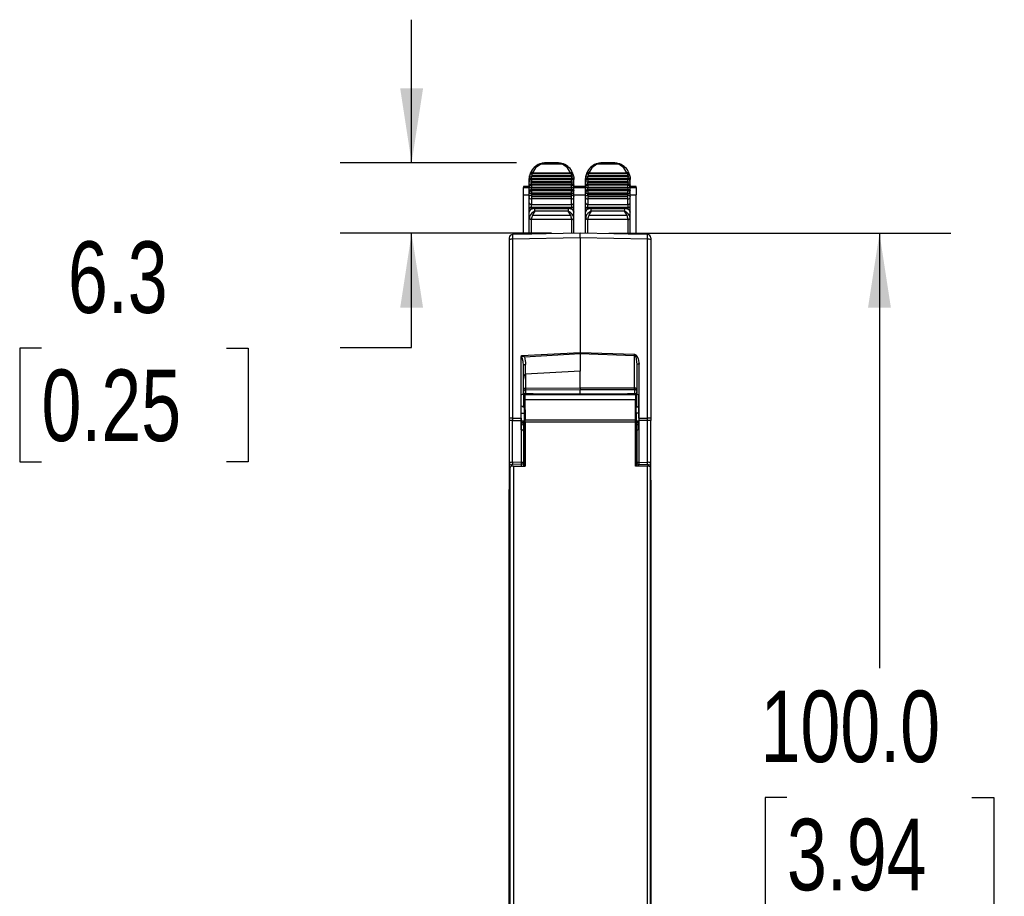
# Model space of a CAD drawing. Header units: millimetres. Extents: x 0 to 559, y 0 to 432.
# Tile 4 of 15: x 100 to 188, y 159 to 236. Entities that reach past the tile are written whole.
import ezdxf

# ---------------------------------------------------------------- set-up
doc = ezdxf.new("R2010")
doc.units = ezdxf.units.MM
doc.header["$LTSCALE"] = 2
doc.layers.add('DIMENSIONS', color=140, linetype='Continuous', lineweight=25)
doc.styles.add('SLDTEXTSTYLE2', font='TXT', dxfattribs={"width": 0.75})
doc.dimstyles.new('SLDDIMSTYLE0', dxfattribs={"dimtxt": 6.35, "dimasz": 6.604, "dimexe": 0, "dimexo": 0.0625, "dimgap": 1.5875, "dimtad": 0, "dimtih": 1, "dimtoh": 1, "dimdec": 1, "dimrnd": 1e-09, "dimzin": 12, "dimdsep": 46, "dimtxsty": 'SLDTEXTSTYLE2', "dimsah": 1, "dimcen": 0.09, "dimadec": 0, "dimazin": 3, "dimtfac": 1, "dimtdec": 1, "dimtmove": 0, "dimatfit": 0, "dimfxl": 0, "dimfrac": 2, "dimtolj": 1, "dimtzin": 12, "dimarcsym": 0})
doc.dimstyles.new('SLDDIMSTYLE1', dxfattribs={"dimtxt": 6.35, "dimasz": 6.604, "dimexe": 0, "dimexo": 0.0625, "dimgap": 1.5875, "dimtad": 0, "dimtih": 1, "dimtoh": 1, "dimdec": 1, "dimrnd": 1e-09, "dimzin": 4, "dimdsep": 46, "dimtxsty": 'SLDTEXTSTYLE2', "dimsah": 1, "dimcen": 0.09, "dimadec": 0, "dimazin": 1, "dimtfac": 1, "dimtdec": 1, "dimtofl": 0, "dimtmove": 0, "dimatfit": 3, "dimfxl": 0, "dimfrac": 2, "dimtolj": 1, "dimtzin": 12, "dimarcsym": 0})

# ---------------------------------------------------------------- blocks, each defined once
blk = doc.blocks.new('_D')
at = {"layer": 'DIMENSIONS'}
for p, q in [((134.907, 223.626), (134.907, 236.326)), ((144.213, 223.626), (128.557, 223.626)), ((147.32, 217.37), (128.557, 217.37)), ((134.907, 207.231), (134.907, 217.37)), ((102.048, 207.182), (100.113, 207.182)), ((100.113, 207.182), (100.113, 197.101)), ((118.47, 207.182), (120.405, 207.182)), ((120.405, 207.182), (120.405, 197.101)), ((128.552, 207.231), (134.907, 207.231)), ((100.113, 197.101), (102.048, 197.101)), ((120.405, 197.101), (118.47, 197.101))]:
    blk.add_line(p, q, dxfattribs=at)
for points in [[(134.907, 223.626), (135.923, 230.23), (133.891, 230.23)], [(134.907, 217.37), (133.891, 210.766), (135.923, 210.766)]]:
    blk.add_solid(points, dxfattribs=at)
at = {"layer": 'DIMENSIONS', "char_height": 6.35, "attachment_point": 1, "style": 'SLDTEXTSTYLE2'}
for s, insert in [('6.3', (104.394, 216.657)), ('0.25', (102.048, 205.287))]:
    blk.add_mtext(s, dxfattribs=dict(at, insert=insert))
blk = doc.blocks.new('_D_1')
at = {"layer": 'DIMENSIONS'}
for p, q in [((152.4, 217.37), (182.789, 217.37)), ((176.439, 217.37), (176.439, 178.79)), ((168.228, 167.322), (166.293, 167.322)), ((166.293, 167.322), (166.293, 157.242)), ((184.65, 167.322), (186.584, 167.322)), ((186.584, 167.322), (186.584, 157.242)), ((166.293, 157.242), (168.228, 157.242)), ((186.584, 157.242), (184.65, 157.242)), ((176.439, 117.371), (176.439, 155.952)), ((152.4, 117.371), (182.789, 117.371))]:
    blk.add_line(p, q, dxfattribs=at)
for points in [[(176.439, 217.37), (175.423, 210.766), (177.455, 210.766)], [(176.439, 117.371), (177.455, 123.975), (175.423, 123.975)]]:
    blk.add_solid(points, dxfattribs=at)
at = {"layer": 'DIMENSIONS', "char_height": 6.35, "attachment_point": 1, "style": 'SLDTEXTSTYLE2'}
for s, insert in [('100.0', (165.882, 176.798)), ('3.94', (168.228, 165.427))]:
    blk.add_mtext(s, dxfattribs=dict(at, insert=insert))

msp = doc.modelspace()

# ---------------------------------------------------------------- linework, layer by layer
for p, q in [((148.298, 223.501), (146.363, 223.501)), ((147.907, 223.626), (146.754, 223.626)), ((153.298, 223.501), (151.363, 223.501)), ((152.907, 223.626), (151.754, 223.626)), ((145.355, 222.166), (145.355, 222.18)), ((145.355, 222.146), (145.355, 222.166)), ((145.355, 221.955), (145.355, 222.146)), ((145.572, 222.649), (145.543, 222.648)), ((145.555, 222.275), (145.555, 222.283)), ((145.555, 222.254), (145.555, 222.275)), ((145.555, 222.275), (149.105, 222.275)), ((145.555, 222.144), (145.555, 222.254)), ((145.555, 222.254), (149.105, 222.254)), ((145.555, 222.144), (145.555, 221.955)), ((149.105, 222.144), (145.555, 222.144)), ((149.088, 222.649), (145.572, 222.649)), ((145.572, 222.458), (145.572, 222.437)), ((149.088, 222.458), (145.572, 222.458)), ((145.572, 222.437), (149.088, 222.437)), ((145.637, 222.746), (149.023, 222.746)), ((149.088, 222.567), (149.088, 222.649)), ((149.088, 222.458), (149.088, 222.567)), ((149.088, 222.437), (149.088, 222.458)), ((149.105, 222.283), (149.105, 222.275)), ((149.105, 222.275), (149.105, 222.254)), ((149.105, 222.254), (149.105, 222.144)), ((149.105, 221.955), (149.105, 222.144)), ((149.286, 222.478), (149.286, 222.474)), ((149.305, 222.166), (149.305, 222.18)), ((149.305, 222.146), (149.305, 222.166)), ((150.355, 222.166), (150.355, 222.18)), ((150.355, 222.146), (150.355, 222.166)), ((150.355, 221.955), (150.355, 222.146)), ((150.572, 222.649), (150.543, 222.648)), ((150.555, 222.275), (150.555, 222.283)), ((150.555, 222.254), (150.555, 222.275)), ((150.555, 222.275), (154.105, 222.275)), ((150.555, 222.144), (150.555, 222.254)), ((150.555, 222.254), (154.105, 222.254)), ((150.555, 222.144), (150.555, 221.955)), ((154.105, 222.144), (150.555, 222.144)), ((154.088, 222.649), (150.572, 222.649)), ((150.572, 222.458), (150.572, 222.437)), ((154.088, 222.458), (150.572, 222.458)), ((150.572, 222.437), (154.088, 222.437)), ((150.637, 222.746), (154.023, 222.746)), ((154.088, 222.567), (154.088, 222.649)), ((154.088, 222.458), (154.088, 222.567)), ((154.088, 222.437), (154.088, 222.458)), ((154.105, 222.283), (154.105, 222.275)), ((154.105, 222.275), (154.105, 222.254)), ((154.105, 222.254), (154.105, 222.144)), ((154.105, 221.955), (154.105, 222.144)), ((154.286, 222.478), (154.286, 222.474)), ((154.305, 222.166), (154.305, 222.18)), ((154.305, 222.146), (154.305, 222.166)), ((145.355, 221.537), (144.83, 221.537)), ((144.83, 221.537), (144.83, 221.446)), ((144.83, 220.775), (144.83, 221.446)), ((144.83, 221.446), (145.355, 221.446)), ((145.355, 221.655), (145.355, 221.955)), ((145.355, 221.642), (145.355, 221.655)), ((145.355, 221.451), (145.355, 221.642)), ((145.355, 221.151), (145.355, 221.451)), ((145.355, 221.138), (145.355, 221.151)), ((149.105, 221.955), (145.555, 221.955)), ((145.555, 221.955), (145.555, 221.938)), ((145.555, 221.914), (145.555, 221.938)), ((145.555, 221.938), (149.105, 221.938)), ((145.555, 221.764), (145.555, 221.914)), ((145.555, 221.914), (149.105, 221.914)), ((145.555, 221.75), (145.555, 221.764)), ((145.555, 221.764), (149.105, 221.764)), ((145.555, 221.64), (145.555, 221.75)), ((145.555, 221.75), (149.105, 221.75)), ((145.555, 221.64), (145.555, 221.451)), ((149.105, 221.64), (145.555, 221.64)), ((149.105, 221.451), (145.555, 221.451)), ((145.555, 221.451), (145.555, 221.434)), ((145.555, 221.41), (145.555, 221.434)), ((145.555, 221.434), (149.105, 221.434)), ((145.555, 221.26), (145.555, 221.41)), ((145.555, 221.41), (149.105, 221.41)), ((145.555, 221.247), (145.555, 221.26)), ((145.555, 221.26), (149.105, 221.26)), ((145.555, 221.137), (145.555, 221.247)), ((145.555, 221.247), (149.105, 221.247)), ((149.105, 221.938), (149.105, 221.955)), ((149.105, 221.938), (149.105, 221.914)), ((149.105, 221.914), (149.105, 221.764)), ((149.105, 221.764), (149.105, 221.75)), ((149.105, 221.75), (149.105, 221.64)), ((149.105, 221.451), (149.105, 221.64)), ((149.105, 221.434), (149.105, 221.451)), ((149.105, 221.434), (149.105, 221.41)), ((149.105, 221.41), (149.105, 221.26)), ((149.105, 221.26), (149.105, 221.247)), ((149.105, 221.247), (149.105, 221.137)), ((149.305, 221.642), (149.305, 221.655)), ((150.355, 221.537), (149.305, 221.537)), ((149.305, 221.446), (150.355, 221.446)), ((149.305, 221.138), (149.305, 221.151)), ((150.355, 221.655), (150.355, 221.955)), ((150.355, 221.642), (150.355, 221.655)), ((150.355, 221.451), (150.355, 221.642)), ((150.355, 221.151), (150.355, 221.451)), ((150.355, 221.138), (150.355, 221.151)), ((154.105, 221.955), (150.555, 221.955)), ((150.555, 221.955), (150.555, 221.938)), ((150.555, 221.914), (150.555, 221.938)), ((150.555, 221.938), (154.105, 221.938)), ((150.555, 221.764), (150.555, 221.914)), ((150.555, 221.914), (154.105, 221.914)), ((150.555, 221.75), (150.555, 221.764)), ((150.555, 221.764), (154.105, 221.764)), ((150.555, 221.64), (150.555, 221.75)), ((150.555, 221.75), (154.105, 221.75)), ((150.555, 221.64), (150.555, 221.451)), ((154.105, 221.64), (150.555, 221.64)), ((154.105, 221.451), (150.555, 221.451)), ((150.555, 221.451), (150.555, 221.434)), ((150.555, 221.41), (150.555, 221.434)), ((150.555, 221.434), (154.105, 221.434)), ((150.555, 221.26), (150.555, 221.41)), ((150.555, 221.41), (154.105, 221.41)), ((150.555, 221.247), (150.555, 221.26)), ((150.555, 221.26), (154.105, 221.26)), ((150.555, 221.137), (150.555, 221.247)), ((150.555, 221.247), (154.105, 221.247)), ((154.105, 221.938), (154.105, 221.955)), ((154.105, 221.938), (154.105, 221.914)), ((154.105, 221.914), (154.105, 221.764)), ((154.105, 221.764), (154.105, 221.75)), ((154.105, 221.75), (154.105, 221.64)), ((154.105, 221.451), (154.105, 221.64)), ((154.105, 221.434), (154.105, 221.451)), ((154.105, 221.434), (154.105, 221.41)), ((154.105, 221.41), (154.105, 221.26)), ((154.105, 221.26), (154.105, 221.247)), ((154.105, 221.247), (154.105, 221.137)), ((154.305, 221.642), (154.305, 221.655)), ((154.83, 221.537), (154.305, 221.537)), ((154.305, 221.446), (154.83, 221.446)), ((154.305, 221.138), (154.305, 221.151)), ((154.83, 221.446), (154.83, 221.537)), ((154.83, 221.446), (154.83, 220.775)), ((144.83, 220.775), (145.355, 220.775)), ((144.83, 217.296), (144.83, 220.775)), ((145.355, 220.948), (145.355, 221.138)), ((145.355, 220.648), (145.355, 220.948)), ((145.355, 220.542), (145.355, 220.648)), ((145.355, 220.062), (145.355, 220.542)), ((145.555, 221.137), (145.555, 220.948)), ((149.105, 221.137), (145.555, 221.137)), ((149.105, 220.948), (145.555, 220.948)), ((145.555, 220.948), (145.555, 220.934)), ((145.555, 220.913), (145.555, 220.934)), ((145.555, 220.934), (149.105, 220.934)), ((145.555, 220.754), (145.555, 220.913)), ((145.555, 220.913), (149.105, 220.913)), ((145.555, 220.754), (145.555, 220.595)), ((149.105, 220.754), (145.555, 220.754)), ((145.555, 220.595), (145.555, 220.426)), ((149.105, 220.595), (145.555, 220.595)), ((149.105, 220.426), (145.555, 220.426)), ((145.555, 220.426), (145.555, 219.942)), ((149.105, 220.948), (149.105, 221.137)), ((149.105, 220.934), (149.105, 220.948)), ((149.105, 220.934), (149.105, 220.913)), ((149.105, 220.913), (149.105, 220.754)), ((149.105, 220.595), (149.105, 220.754)), ((149.105, 220.426), (149.105, 220.595)), ((149.105, 219.942), (149.105, 220.426)), ((149.305, 220.775), (150.355, 220.775)), ((149.305, 220.542), (149.305, 220.648)), ((149.305, 220.062), (149.305, 220.542)), ((150.355, 220.948), (150.355, 221.138)), ((150.355, 220.648), (150.355, 220.948)), ((150.355, 220.542), (150.355, 220.648)), ((150.355, 220.062), (150.355, 220.542)), ((150.555, 221.137), (150.555, 220.948)), ((154.105, 221.137), (150.555, 221.137)), ((154.105, 220.948), (150.555, 220.948)), ((150.555, 220.948), (150.555, 220.934)), ((150.555, 220.913), (150.555, 220.934)), ((150.555, 220.934), (154.105, 220.934)), ((150.555, 220.754), (150.555, 220.913)), ((150.555, 220.913), (154.105, 220.913)), ((150.555, 220.754), (150.555, 220.595)), ((154.105, 220.754), (150.555, 220.754)), ((150.555, 220.595), (150.555, 220.426)), ((154.105, 220.595), (150.555, 220.595)), ((154.105, 220.426), (150.555, 220.426)), ((150.555, 220.426), (150.555, 219.942)), ((154.105, 220.948), (154.105, 221.137)), ((154.105, 220.934), (154.105, 220.948)), ((154.105, 220.934), (154.105, 220.913)), ((154.105, 220.913), (154.105, 220.754)), ((154.105, 220.595), (154.105, 220.754)), ((154.105, 220.426), (154.105, 220.595)), ((154.105, 219.942), (154.105, 220.426)), ((154.305, 220.775), (154.83, 220.775)), ((154.305, 220.542), (154.305, 220.648)), ((154.305, 220.062), (154.305, 220.542)), ((154.83, 217.296), (154.83, 220.775)), ((145.355, 219.549), (145.355, 220.062)), ((145.355, 219.253), (145.355, 219.549)), ((145.555, 219.942), (149.105, 219.942)), ((145.555, 219.685), (145.555, 219.942)), ((145.555, 219.685), (149.105, 219.685)), ((145.555, 219.547), (145.555, 219.685)), ((148.805, 219.622), (145.855, 219.622)), ((145.855, 219.622), (145.855, 219.571)), ((145.855, 219.329), (145.855, 219.571)), ((145.855, 219.571), (148.805, 219.571)), ((148.805, 219.571), (148.805, 219.622)), ((148.805, 219.571), (148.805, 219.329)), ((149.105, 219.942), (149.105, 219.685)), ((149.105, 219.685), (149.105, 219.547)), ((149.305, 219.549), (149.305, 220.062)), ((149.305, 219.253), (149.305, 219.549)), ((150.355, 219.549), (150.355, 220.062)), ((150.355, 219.253), (150.355, 219.549)), ((150.555, 219.942), (154.105, 219.942)), ((150.555, 219.685), (150.555, 219.942)), ((150.555, 219.685), (154.105, 219.685)), ((150.555, 219.547), (150.555, 219.685)), ((153.805, 219.622), (150.855, 219.622)), ((150.855, 219.622), (150.855, 219.571)), ((150.855, 219.329), (150.855, 219.571)), ((150.855, 219.571), (153.805, 219.571)), ((153.805, 219.571), (153.805, 219.622)), ((153.805, 219.571), (153.805, 219.329)), ((154.105, 219.942), (154.105, 219.685)), ((154.105, 219.685), (154.105, 219.547)), ((154.305, 219.549), (154.305, 220.062)), ((154.305, 219.253), (154.305, 219.549)), ((145.355, 218.757), (145.355, 219.253)), ((145.355, 218.738), (145.355, 218.757)), ((145.355, 217.296), (145.355, 218.738)), ((145.555, 218.623), (145.555, 218.592)), ((149.105, 218.592), (145.555, 218.592)), ((145.555, 217.296), (145.555, 218.592)), ((149.028, 218.957), (145.632, 218.957)), ((148.805, 219.329), (145.855, 219.329)), ((149.105, 218.592), (149.105, 218.623)), ((149.105, 218.592), (149.105, 217.357)), ((149.305, 218.757), (149.305, 219.253)), ((149.305, 218.738), (149.305, 218.757)), ((149.305, 217.361), (149.305, 218.738)), ((150.355, 218.757), (150.355, 219.253)), ((150.355, 218.738), (150.355, 218.757)), ((150.355, 217.362), (150.355, 218.738)), ((150.555, 218.623), (150.555, 218.592)), ((154.105, 218.592), (150.555, 218.592)), ((150.555, 217.358), (150.555, 218.592)), ((154.028, 218.957), (150.632, 218.957)), ((153.805, 219.329), (150.855, 219.329)), ((154.105, 218.592), (154.105, 218.623)), ((154.105, 218.592), (154.105, 217.296)), ((154.305, 218.757), (154.305, 219.253)), ((154.305, 218.738), (154.305, 218.757)), ((154.305, 217.296), (154.305, 218.738)), ((143.58, 216.966), (143.58, 216.804)), ((143.58, 216.804), (143.58, 200.941)), ((149.86, 217.37), (143.875, 217.266)), ((149.86, 216.965), (143.875, 216.86)), ((143.875, 216.86), (143.875, 200.974)), ((145.583, 217.296), (144.83, 217.296)), ((144.83, 217.296), (144.83, 217.283)), ((155.846, 217.266), (149.86, 217.37)), ((149.86, 216.965), (149.86, 206.804)), ((155.846, 216.86), (149.86, 216.965)), ((154.83, 217.296), (154.138, 217.296)), ((154.83, 217.284), (154.83, 217.296)), ((155.846, 200.974), (155.846, 216.86)), ((156.14, 216.966), (156.14, 216.804)), ((156.14, 216.804), (156.14, 200.941)), ((156.14, 210.131), (156.14, 209.86)), ((156.14, 209.264), (156.14, 208.631)), ((156.14, 208.631), (156.14, 207.998)), ((144.629, 203.06), (144.64, 206.418)), ((144.64, 206.418), (144.653, 206.525)), ((144.653, 206.525), (149.86, 206.804)), ((144.925, 206.417), (149.86, 206.707)), ((149.86, 206.804), (154.694, 206.634)), ((149.86, 206.707), (149.86, 205.137)), ((149.86, 206.707), (154.69, 206.538)), ((154.69, 203.629), (154.69, 206.538)), ((144.83, 203.155), (144.83, 205.652)), ((145.029, 204.874), (145.029, 205.72)), ((154.89, 205.742), (154.89, 203.155)), ((155.09, 205.768), (155.09, 203.06)), ((155.094, 200.975), (155.094, 205.768)), ((149.86, 205.137), (145.029, 204.874)), ((145.029, 204.884), (145.029, 203.615)), ((149.86, 203.629), (149.86, 205.148)), ((144.627, 200.975), (144.629, 203.06)), ((144.63, 200.975), (144.63, 203.06)), ((144.83, 203.271), (144.83, 203.139)), ((145.703, 203.139), (144.83, 203.139)), ((144.83, 203.136), (145.699, 203.136)), ((144.88, 203.091), (144.958, 203.091)), ((144.88, 201.964), (144.88, 203.091)), ((144.958, 203.091), (144.958, 201.964)), ((144.961, 203.08), (144.958, 203.091)), ((144.961, 203.08), (154.8, 203.08)), ((149.86, 203.629), (145.029, 203.615)), ((145.029, 203.615), (145.029, 203.481)), ((145.029, 203.481), (149.86, 203.518)), ((145.029, 203.481), (145.029, 203.139)), ((145.699, 203.136), (145.698, 203.132)), ((145.701, 203.126), (145.699, 203.136)), ((145.701, 203.126), (154.059, 203.126)), ((154.69, 203.629), (149.86, 203.629)), ((149.86, 203.518), (154.69, 203.518)), ((154.89, 203.139), (154.058, 203.139)), ((154.059, 203.126), (154.061, 203.136)), ((154.061, 203.136), (154.063, 203.133)), ((154.89, 203.136), (154.061, 203.136)), ((154.69, 203.518), (154.69, 203.629)), ((154.69, 203.518), (154.69, 203.139)), ((154.8, 203.08), (154.802, 203.091)), ((154.802, 203.091), (154.802, 201.964)), ((154.802, 203.091), (154.88, 203.091)), ((154.88, 203.091), (154.88, 201.964)), ((154.89, 203.139), (154.89, 203.271)), ((155.08, 203.108), (155.08, 202.065)), ((155.09, 200.975), (155.09, 203.06)), ((144.93, 201.964), (144.88, 201.964)), ((144.93, 201.421), (144.93, 201.964)), ((144.958, 201.964), (144.93, 201.964)), ((144.968, 202.64), (144.972, 200.83)), ((144.968, 202.64), (154.792, 202.64)), ((154.789, 200.83), (154.792, 202.64)), ((154.802, 201.964), (154.83, 201.964)), ((154.83, 201.964), (154.88, 201.964)), ((154.83, 201.421), (154.83, 201.964)), ((155.09, 202.096), (155.08, 202.096)), ((144.63, 201.421), (144.93, 201.421)), ((144.93, 200.746), (144.93, 201.421)), ((154.83, 201.421), (154.83, 200.746)), ((155.09, 201.421), (154.83, 201.421)), ((143.58, 200.941), (143.58, 200.756)), ((143.58, 200.871), (143.58, 200.756)), ((143.58, 200.756), (143.58, 197.003)), ((143.875, 200.756), (143.58, 200.756)), ((143.875, 200.974), (144.627, 200.975)), ((143.875, 200.974), (143.875, 200.756)), ((143.875, 200.756), (144.627, 200.757)), ((143.875, 197.049), (143.875, 200.756)), ((144.627, 200.975), (144.627, 200.757)), ((144.63, 200.975), (144.627, 200.975)), ((144.627, 200.757), (144.627, 197.055)), ((144.63, 200.757), (144.627, 200.757)), ((144.63, 200.757), (144.63, 200.975)), ((144.63, 199.939), (144.63, 200.757)), ((144.63, 200.746), (144.93, 200.746)), ((144.83, 200.746), (144.83, 200.736)), ((144.83, 200.736), (144.83, 200.529)), ((144.83, 200.529), (144.83, 199.809)), ((144.83, 200.371), (144.93, 200.371)), ((144.93, 198.021), (144.93, 200.746)), ((144.972, 200.83), (154.789, 200.83)), ((144.972, 200.612), (144.972, 200.83)), ((144.972, 200.612), (144.972, 196.721)), ((154.788, 200.612), (144.972, 200.612)), ((154.788, 200.612), (154.789, 200.83)), ((154.788, 196.721), (154.788, 200.612)), ((154.83, 200.746), (155.09, 200.746)), ((154.83, 198.021), (154.83, 200.746)), ((154.83, 200.371), (154.89, 200.371)), ((154.89, 200.746), (154.89, 200.736)), ((154.89, 200.736), (154.89, 200.529)), ((154.89, 200.529), (154.89, 199.809)), ((155.09, 200.975), (155.09, 200.757)), ((155.09, 199.939), (155.09, 200.757)), ((155.094, 200.757), (155.09, 200.757)), ((155.094, 200.757), (155.094, 200.975)), ((155.094, 200.975), (155.846, 200.974)), ((155.094, 197.055), (155.094, 200.757)), ((155.846, 200.756), (155.094, 200.757)), ((155.846, 200.756), (155.846, 200.974)), ((155.846, 197.049), (155.846, 200.756)), ((156.14, 200.756), (155.846, 200.756)), ((156.14, 200.941), (156.14, 200.756)), ((156.14, 200.871), (156.14, 200.756)), ((156.14, 197.003), (156.14, 200.756)), ((144.63, 199.939), (144.63, 197.055)), ((144.83, 199.809), (144.83, 197.055)), ((154.89, 199.809), (154.89, 197.055)), ((143.58, 197.003), (143.58, 195.448)), ((143.78, 196.821), (143.78, 196.699)), ((144.627, 197.055), (143.875, 197.049)), ((144.63, 196.874), (143.879, 196.868)), ((143.941, 196.721), (143.941, 137.721)), ((143.941, 196.721), (144.972, 196.721)), ((144.63, 197.055), (144.627, 197.055)), ((144.63, 197.055), (144.771, 197.055)), ((144.63, 196.874), (144.63, 196.721)), ((144.771, 197.055), (144.83, 197.055)), ((144.935, 197.371), (144.83, 197.371)), ((144.83, 197.055), (144.83, 196.721)), ((144.948, 197.021), (144.951, 197.021)), ((144.951, 197.021), (144.951, 196.721)), ((155.82, 196.721), (154.788, 196.721)), ((154.813, 197.021), (154.809, 197.021)), ((154.809, 197.021), (154.809, 196.721)), ((154.826, 197.371), (154.89, 197.371)), ((154.89, 197.055), (154.95, 197.055)), ((154.89, 197.055), (154.89, 196.721)), ((154.95, 197.055), (155.094, 197.055)), ((155.09, 196.874), (155.842, 196.868)), ((155.09, 196.721), (155.09, 196.874)), ((155.094, 197.055), (155.846, 197.049)), ((155.82, 196.721), (155.82, 137.721)), ((155.94, 196.821), (155.94, 196.708)), ((156.14, 196.041), (156.14, 197.003)), ((143.585, 195.107), (143.641, 196.583)), ((143.641, 137.858), (143.641, 196.583)), ((156.12, 137.858), (156.12, 196.583)), ((156.175, 195.107), (156.12, 196.583)), ((143.58, 195.448), (143.58, 194.583)), ((143.58, 139.788), (143.58, 194.654)), ((156.18, 139.788), (156.18, 194.654))]:
    msp.add_line(p, q)
at = {"flags": 128}
for points in [[(146.363, 223.501), (145.916, 223.193), (145.637, 222.746)], [(146.363, 223.501), (146.325, 223.53), (146.29, 223.536), (146.285, 223.532)], [(146.757, 223.622), (146.702, 223.625), (146.286, 223.535)], [(146.754, 223.624), (146.531, 223.588), (146.363, 223.501)], [(148.375, 223.535), (147.955, 223.625), (147.906, 223.623)], [(148.298, 223.501), (148.129, 223.588), (147.907, 223.624)], [(148.376, 223.532), (148.371, 223.536), (148.335, 223.53), (148.298, 223.501)], [(149.023, 222.746), (148.745, 223.193), (148.298, 223.501)], [(151.363, 223.501), (150.916, 223.193), (150.637, 222.746)], [(151.363, 223.501), (151.325, 223.53), (151.29, 223.536), (151.285, 223.532)], [(151.757, 223.622), (151.702, 223.625), (151.286, 223.535)], [(151.754, 223.624), (151.531, 223.588), (151.363, 223.501)], [(153.375, 223.535), (152.955, 223.625), (152.906, 223.623)], [(153.298, 223.501), (153.129, 223.588), (152.907, 223.624)], [(153.376, 223.532), (153.371, 223.536), (153.335, 223.53), (153.298, 223.501)], [(154.023, 222.746), (153.745, 223.193), (153.298, 223.501)], [(145.355, 222.18), (145.361, 222.325), (145.374, 222.478)], [(145.555, 222.283), (145.516, 222.281), (145.479, 222.275), (145.444, 222.265), (145.414, 222.252), (145.389, 222.237), (145.371, 222.219), (145.359, 222.2), (145.355, 222.18)], [(145.355, 222.166), (145.359, 222.187), (145.371, 222.208), (145.389, 222.226), (145.414, 222.243), (145.444, 222.257), (145.479, 222.267), (145.516, 222.273), (145.555, 222.275)], [(145.355, 222.146), (145.359, 222.167), (145.371, 222.187), (145.389, 222.206), (145.414, 222.223), (145.444, 222.236), (145.479, 222.246), (145.516, 222.252), (145.555, 222.254)], [(145.447, 222.678), (145.457, 222.718), (145.468, 222.728)], [(145.555, 222.283), (145.56, 222.346), (145.572, 222.437)], [(145.572, 222.649), (145.598, 222.686), (145.637, 222.746)], [(145.572, 222.649), (145.572, 222.62), (145.572, 222.576), (145.572, 222.52), (145.572, 222.458)], [(149.023, 222.746), (149.063, 222.686), (149.088, 222.649)], [(149.088, 222.437), (149.101, 222.346), (149.105, 222.283)], [(149.305, 222.18), (149.302, 222.2), (149.29, 222.219), (149.272, 222.237), (149.247, 222.252), (149.216, 222.265), (149.182, 222.275), (149.144, 222.281), (149.105, 222.283)], [(149.105, 222.275), (149.144, 222.273), (149.182, 222.267), (149.216, 222.257), (149.247, 222.243), (149.272, 222.226), (149.29, 222.208), (149.302, 222.187), (149.305, 222.166)], [(149.105, 222.254), (149.144, 222.252), (149.182, 222.246), (149.216, 222.236), (149.247, 222.223), (149.272, 222.206), (149.29, 222.187), (149.302, 222.167), (149.305, 222.146)], [(149.193, 222.728), (149.203, 222.718), (149.214, 222.678)], [(149.286, 222.478), (149.3, 222.325), (149.305, 222.18)], [(149.305, 221.955), (149.305, 222.029), (149.305, 222.146)], [(150.355, 222.18), (150.361, 222.325), (150.374, 222.478)], [(150.555, 222.283), (150.516, 222.281), (150.479, 222.275), (150.444, 222.265), (150.414, 222.252), (150.389, 222.237), (150.371, 222.219), (150.359, 222.2), (150.355, 222.18)], [(150.355, 222.166), (150.359, 222.187), (150.371, 222.208), (150.389, 222.226), (150.414, 222.243), (150.444, 222.257), (150.479, 222.267), (150.516, 222.273), (150.555, 222.275)], [(150.355, 222.146), (150.359, 222.167), (150.371, 222.187), (150.389, 222.206), (150.414, 222.223), (150.444, 222.236), (150.479, 222.246), (150.516, 222.252), (150.555, 222.254)], [(150.447, 222.678), (150.457, 222.718), (150.468, 222.728)], [(150.555, 222.283), (150.56, 222.346), (150.572, 222.437)], [(150.572, 222.649), (150.598, 222.686), (150.637, 222.746)], [(150.572, 222.649), (150.572, 222.62), (150.572, 222.576), (150.572, 222.52), (150.572, 222.458)], [(154.023, 222.746), (154.063, 222.686), (154.088, 222.649)], [(154.088, 222.437), (154.101, 222.346), (154.105, 222.283)], [(154.305, 222.18), (154.302, 222.2), (154.29, 222.219), (154.272, 222.237), (154.247, 222.252), (154.216, 222.265), (154.182, 222.275), (154.144, 222.281), (154.105, 222.283)], [(154.105, 222.275), (154.144, 222.273), (154.182, 222.267), (154.216, 222.257), (154.247, 222.243), (154.272, 222.226), (154.29, 222.208), (154.302, 222.187), (154.305, 222.166)], [(154.105, 222.254), (154.144, 222.252), (154.182, 222.246), (154.216, 222.236), (154.247, 222.223), (154.272, 222.206), (154.29, 222.187), (154.302, 222.167), (154.305, 222.146)], [(154.193, 222.728), (154.203, 222.718), (154.214, 222.678)], [(154.286, 222.478), (154.3, 222.325), (154.305, 222.18)], [(154.305, 221.955), (154.305, 222.029), (154.305, 222.146)], [(145.355, 221.655), (145.359, 221.676), (145.371, 221.697), (145.389, 221.716), (145.414, 221.732), (145.444, 221.746), (145.479, 221.756), (145.516, 221.762), (145.555, 221.764)], [(145.355, 221.642), (145.359, 221.663), (145.371, 221.683), (145.389, 221.702), (145.414, 221.719), (145.444, 221.732), (145.479, 221.742), (145.516, 221.748), (145.555, 221.75)], [(145.355, 221.151), (145.359, 221.172), (145.371, 221.193), (145.389, 221.212), (145.414, 221.228), (145.444, 221.242), (145.479, 221.252), (145.516, 221.258), (145.555, 221.26)], [(145.355, 221.138), (145.359, 221.16), (145.371, 221.18), (145.389, 221.199), (145.414, 221.215), (145.444, 221.229), (145.479, 221.239), (145.516, 221.245), (145.555, 221.247)], [(149.105, 221.764), (149.144, 221.762), (149.182, 221.756), (149.216, 221.746), (149.247, 221.732), (149.272, 221.716), (149.29, 221.697), (149.302, 221.676), (149.305, 221.655)], [(149.105, 221.75), (149.144, 221.748), (149.182, 221.742), (149.216, 221.732), (149.247, 221.719), (149.272, 221.702), (149.29, 221.683), (149.302, 221.663), (149.305, 221.642)], [(149.105, 221.26), (149.144, 221.258), (149.182, 221.252), (149.216, 221.242), (149.247, 221.228), (149.272, 221.212), (149.29, 221.193), (149.302, 221.172), (149.305, 221.151)], [(149.105, 221.247), (149.144, 221.245), (149.182, 221.239), (149.216, 221.229), (149.247, 221.215), (149.272, 221.199), (149.29, 221.18), (149.302, 221.16), (149.305, 221.138)], [(149.305, 221.655), (149.305, 221.799), (149.305, 221.801), (149.305, 221.815), (149.305, 221.853), (149.305, 221.955)], [(149.305, 221.451), (149.305, 221.525), (149.305, 221.642)], [(149.305, 221.151), (149.305, 221.295), (149.305, 221.297), (149.305, 221.311), (149.305, 221.349), (149.305, 221.451)], [(150.355, 221.655), (150.359, 221.676), (150.371, 221.697), (150.389, 221.716), (150.414, 221.732), (150.444, 221.746), (150.479, 221.756), (150.516, 221.762), (150.555, 221.764)], [(150.355, 221.642), (150.359, 221.663), (150.371, 221.683), (150.389, 221.702), (150.414, 221.719), (150.444, 221.732), (150.479, 221.742), (150.516, 221.748), (150.555, 221.75)], [(150.355, 221.151), (150.359, 221.172), (150.371, 221.193), (150.389, 221.212), (150.414, 221.228), (150.444, 221.242), (150.479, 221.252), (150.516, 221.258), (150.555, 221.26)], [(150.355, 221.138), (150.359, 221.16), (150.371, 221.18), (150.389, 221.199), (150.414, 221.215), (150.444, 221.229), (150.479, 221.239), (150.516, 221.245), (150.555, 221.247)], [(154.105, 221.764), (154.144, 221.762), (154.182, 221.756), (154.216, 221.746), (154.247, 221.732), (154.272, 221.716), (154.29, 221.697), (154.302, 221.676), (154.305, 221.655)], [(154.105, 221.75), (154.144, 221.748), (154.182, 221.742), (154.216, 221.732), (154.247, 221.719), (154.272, 221.702), (154.29, 221.683), (154.302, 221.663), (154.305, 221.642)], [(154.105, 221.26), (154.144, 221.258), (154.182, 221.252), (154.216, 221.242), (154.247, 221.228), (154.272, 221.212), (154.29, 221.193), (154.302, 221.172), (154.305, 221.151)], [(154.105, 221.247), (154.144, 221.245), (154.182, 221.239), (154.216, 221.229), (154.247, 221.215), (154.272, 221.199), (154.29, 221.18), (154.302, 221.16), (154.305, 221.138)], [(154.305, 221.655), (154.305, 221.799), (154.305, 221.801), (154.305, 221.815), (154.305, 221.853), (154.305, 221.955)], [(154.305, 221.451), (154.305, 221.525), (154.305, 221.642)], [(154.305, 221.151), (154.305, 221.295), (154.305, 221.297), (154.305, 221.311), (154.305, 221.349), (154.305, 221.451)], [(145.355, 220.648), (145.359, 220.669), (145.371, 220.689), (145.389, 220.707), (145.414, 220.723), (145.444, 220.737), (145.479, 220.746), (145.516, 220.752), (145.555, 220.754)], [(145.355, 220.542), (145.369, 220.5), (145.41, 220.463), (145.475, 220.436), (145.514, 220.429), (145.555, 220.426)], [(149.105, 220.754), (149.144, 220.752), (149.182, 220.746), (149.216, 220.737), (149.247, 220.723), (149.272, 220.707), (149.29, 220.689), (149.302, 220.669), (149.305, 220.648)], [(149.105, 220.426), (149.147, 220.429), (149.186, 220.436), (149.251, 220.463), (149.292, 220.5), (149.305, 220.542)], [(149.305, 220.948), (149.305, 221.022), (149.305, 221.138)], [(149.305, 220.648), (149.305, 220.792), (149.305, 220.793), (149.305, 220.796), (149.305, 220.806), (149.305, 220.842), (149.305, 220.948)], [(150.355, 220.648), (150.359, 220.669), (150.371, 220.689), (150.389, 220.707), (150.414, 220.723), (150.444, 220.737), (150.479, 220.746), (150.516, 220.752), (150.555, 220.754)], [(150.355, 220.542), (150.369, 220.5), (150.41, 220.463), (150.475, 220.436), (150.514, 220.429), (150.555, 220.426)], [(154.105, 220.754), (154.144, 220.752), (154.182, 220.746), (154.216, 220.737), (154.247, 220.723), (154.272, 220.707), (154.29, 220.689), (154.302, 220.669), (154.305, 220.648)], [(154.105, 220.426), (154.147, 220.429), (154.186, 220.436), (154.251, 220.463), (154.292, 220.5), (154.305, 220.542)], [(154.305, 220.948), (154.305, 221.022), (154.305, 221.138)], [(154.305, 220.648), (154.305, 220.792), (154.305, 220.793), (154.305, 220.796), (154.305, 220.806), (154.305, 220.842), (154.305, 220.948)], [(145.355, 220.062), (145.359, 220.039), (145.371, 220.016), (145.389, 219.995), (145.414, 219.977), (145.444, 219.962), (145.479, 219.951), (145.516, 219.944), (145.555, 219.942)], [(145.855, 219.571), (145.67, 219.548), (145.582, 219.519), (145.503, 219.479), (145.407, 219.394), (145.37, 219.33), (145.355, 219.253)], [(149.275, 219.356), (149.246, 219.433), (149.198, 219.486), (149.135, 219.532), (149.061, 219.57), (148.978, 219.598), (148.892, 219.615), (148.805, 219.621)], [(149.305, 219.253), (149.29, 219.33), (149.254, 219.394), (149.158, 219.479), (149.079, 219.519), (148.991, 219.548), (148.805, 219.571)], [(149.105, 219.942), (149.144, 219.944), (149.182, 219.951), (149.216, 219.962), (149.247, 219.977), (149.272, 219.995), (149.29, 220.016), (149.302, 220.039), (149.305, 220.062)], [(150.355, 220.062), (150.359, 220.039), (150.371, 220.016), (150.389, 219.995), (150.414, 219.977), (150.444, 219.962), (150.479, 219.951), (150.516, 219.944), (150.555, 219.942)], [(150.855, 219.571), (150.67, 219.548), (150.582, 219.519), (150.503, 219.479), (150.407, 219.394), (150.37, 219.33), (150.355, 219.253)], [(154.275, 219.356), (154.246, 219.433), (154.198, 219.486), (154.135, 219.532), (154.061, 219.57), (153.978, 219.598), (153.892, 219.615), (153.805, 219.621)], [(154.305, 219.253), (154.29, 219.33), (154.254, 219.394), (154.158, 219.479), (154.079, 219.519), (153.991, 219.548), (153.805, 219.571)], [(154.105, 219.942), (154.144, 219.944), (154.182, 219.951), (154.216, 219.962), (154.247, 219.977), (154.272, 219.995), (154.29, 220.016), (154.302, 220.039), (154.305, 220.062)], [(145.355, 219.253), (145.359, 219.286), (145.365, 219.306)], [(145.355, 218.757), (145.365, 218.834), (145.368, 218.842)], [(145.368, 218.844), (145.362, 218.778), (145.369, 218.707)], [(145.855, 219.329), (145.73, 219.156), (145.632, 218.957)], [(149.292, 219.314), (149.302, 219.286), (149.305, 219.253)], [(150.355, 219.253), (150.359, 219.286), (150.365, 219.306)], [(150.355, 218.757), (150.365, 218.834), (150.368, 218.842)], [(150.368, 218.844), (150.362, 218.778), (150.369, 218.707)], [(150.855, 219.329), (150.73, 219.156), (150.632, 218.957)], [(154.292, 219.314), (154.302, 219.286), (154.305, 219.253)], [(144.64, 206.418), (144.662, 206.438), (144.679, 206.447), (144.716, 206.459), (144.794, 206.461), (144.926, 206.418)], [(144.83, 205.652), (144.81, 205.998), (144.732, 206.32), (144.686, 206.396), (144.662, 206.415), (144.651, 206.418), (144.64, 206.418)], [(144.926, 206.418), (144.919, 206.428), (144.908, 206.437), (144.877, 206.45), (144.849, 206.457), (144.8, 206.465), (144.687, 206.492), (144.66, 206.508), (144.656, 206.512), (144.654, 206.516), (144.653, 206.52), (144.653, 206.525)], [(149.86, 206.707), (149.86, 206.755), (149.86, 206.804)], [(154.69, 206.538), (154.704, 206.535), (154.718, 206.528), (154.746, 206.503), (154.799, 206.405), (154.854, 206.195), (154.89, 205.742)], [(154.694, 206.634), (154.75, 206.624), (154.804, 206.598), (154.905, 206.499), (155.03, 206.234), (155.094, 205.768)], [(144.829, 205.714), (144.831, 205.688), (144.833, 205.663)], [(145.029, 205.72), (144.953, 205.715), (144.888, 205.7), (144.845, 205.678), (144.83, 205.652)], [(145.029, 204.874), (145.002, 204.869), (144.975, 204.856), (144.925, 204.806), (144.863, 204.675), (144.83, 204.443)], [(144.63, 203.06), (144.667, 203.062), (144.702, 203.068), (144.764, 203.088), (144.813, 203.12), (144.83, 203.155)], [(144.772, 203.093), (144.803, 203.092), (144.88, 203.091)], [(145.029, 203.615), (144.99, 203.613), (144.953, 203.609), (144.918, 203.603), (144.888, 203.595), (144.864, 203.584), (144.845, 203.573), (144.834, 203.56), (144.83, 203.547)], [(149.86, 203.629), (149.86, 203.595), (149.86, 203.564), (149.86, 203.538), (149.86, 203.518)], [(149.86, 203.126), (149.86, 203.336), (149.86, 203.518)], [(154.89, 203.56), (154.887, 203.574), (154.875, 203.586), (154.857, 203.598), (154.832, 203.609), (154.801, 203.617), (154.767, 203.623), (154.729, 203.627), (154.69, 203.629)], [(154.89, 203.155), (154.891, 203.152), (154.904, 203.124), (154.944, 203.094), (154.978, 203.08), (155.015, 203.069), (155.053, 203.063), (155.09, 203.06)], [(144.83, 199.809), (144.83, 199.81), (144.829, 199.821), (144.817, 199.852), (144.777, 199.894), (144.743, 199.914), (144.706, 199.928), (144.668, 199.937), (144.63, 199.939)], [(143.58, 197.003), (143.589, 197.014), (143.591, 197.015)], [(143.6, 197.051), (143.588, 196.994), (143.594, 196.937)], [(143.941, 196.721), (143.884, 196.718), (143.828, 196.71), (143.775, 196.697), (143.727, 196.679), (143.671, 196.642), (143.65, 196.615), (143.641, 196.583)], [(143.879, 196.868), (143.86, 196.867), (143.843, 196.865), (143.811, 196.855), (143.798, 196.848), (143.788, 196.84), (143.78, 196.821)], [(156.12, 196.583), (156.111, 196.615), (156.089, 196.642), (156.033, 196.679), (155.986, 196.697), (155.933, 196.71), (155.877, 196.718), (155.82, 196.721)], [(155.842, 196.868), (155.862, 196.867), (155.88, 196.864), (155.912, 196.854), (155.933, 196.839), (155.94, 196.821)], [(156.126, 196.936), (156.132, 196.994), (156.121, 197.051)], [(143.58, 195.448), (143.584, 195.413), (143.596, 195.379)]]:
    msp.add_lwpolyline(points, dxfattribs=at)
for centre, radius, start, end in [((146.796, 222.197), 1.432, 110.95093, 158.2673), ((147.865, 222.197), 1.432, 21.7327, 69.04907), ((151.796, 222.197), 1.432, 110.95093, 158.2673), ((152.865, 222.197), 1.432, 21.7327, 69.04907), ((145.55, 221.949), 0.195, 88.42395, 178.33207), ((145.559, 222.463), 0.185, 94.86588, 175.24685), ((145.549, 222.822), 0.385, 243.02299, 273.47142), ((158.839, 217.451), 14.377, 158.47173, 159.18103), ((145.569, 222.587), 0.173, 66.69469, 125.66567), ((149.093, 222.595), 0.166, 52.99462, 114.75106), ((149.107, 222.475), 0.175, 20.39, 96.13458), ((149.117, 222.371), 0.198, 31.25896, 98.24592), ((149.07, 223.088), 0.651, 271.59913, 289.38932), ((149.111, 221.949), 0.195, 1.66793, 91.57605), ((136.056, 217.539), 14.126, 20.82408, 21.54533), ((149.088, 222.458), 0.2, 0, 23.05586), ((150.55, 221.949), 0.195, 88.42395, 178.33207), ((150.559, 222.463), 0.185, 94.86588, 175.24685), ((150.549, 222.822), 0.385, 243.02299, 273.47142), ((163.839, 217.451), 14.377, 158.47173, 159.18103), ((150.569, 222.587), 0.173, 66.69469, 125.66567), ((154.093, 222.595), 0.166, 52.99462, 114.75106), ((154.107, 222.475), 0.175, 20.39, 96.13458), ((154.117, 222.371), 0.198, 31.25896, 98.24592), ((154.07, 223.088), 0.651, 271.59913, 289.38932), ((154.111, 221.949), 0.195, 1.66793, 91.57605), ((141.056, 217.539), 14.126, 20.82408, 21.54533), ((154.088, 222.458), 0.2, 0, 23.05586), ((145.506, 222.537), 0.601, 255.50367, 274.73981), ((145.55, 221.445), 0.195, 88.42395, 178.33207), ((145.506, 222.033), 0.601, 255.50367, 274.73981), ((149.155, 222.537), 0.601, 265.26019, 284.49633), ((149.111, 221.445), 0.195, 1.66793, 91.57605), ((149.155, 222.033), 0.601, 265.26019, 284.49633), ((150.506, 222.537), 0.601, 255.50367, 274.73981), ((150.55, 221.445), 0.195, 88.42395, 178.33207), ((150.506, 222.033), 0.601, 255.50367, 274.73981), ((154.155, 222.537), 0.601, 265.26019, 284.49633), ((154.111, 221.445), 0.195, 1.66793, 91.57605), ((154.155, 222.033), 0.601, 265.26019, 284.49633), ((145.55, 220.942), 0.195, 88.42395, 178.33207), ((145.506, 221.669), 0.736, 258.22487, 273.87569), ((149.111, 220.942), 0.195, 1.66793, 91.57605), ((149.155, 221.669), 0.736, 266.12431, 281.77513), ((150.55, 220.942), 0.195, 88.42395, 178.33207), ((150.506, 221.669), 0.736, 258.22487, 273.87569), ((154.111, 220.942), 0.195, 1.66793, 91.57605), ((154.155, 221.669), 0.736, 266.12431, 281.77513), ((145.529, 219.509), 0.178, 81.34105, 167.24679), ((145.796, 219.177), 0.448, 82.42655, 156.40718), ((149.132, 219.509), 0.178, 12.75321, 98.65895), ((150.529, 219.509), 0.178, 81.34105, 167.24679), ((150.796, 219.177), 0.448, 82.42655, 156.40718), ((154.132, 219.509), 0.178, 12.75321, 98.65895), ((145.528, 218.798), 0.177, 193.46256, 278.96205), ((145.532, 218.77), 0.18, 190.1992, 277.44079), ((146.123, 218.573), 0.802, 109.53481, 160.42994), ((146.482, 218.585), 0.927, 156.35974, 177.69958), ((148.595, 218.641), 0.72, 9.2642, 73.01997), ((147.76, 218.449), 1.366, 21.83992, 40.08759), ((148.19, 218.588), 0.916, 2.17434, 23.76584), ((149.133, 218.798), 0.177, 261.03795, 346.53744), ((149.129, 218.77), 0.18, 262.55921, 349.8008), ((150.528, 218.798), 0.177, 193.46256, 278.96205), ((150.532, 218.77), 0.18, 190.1992, 277.44079), ((151.123, 218.573), 0.802, 109.53481, 160.42994), ((151.482, 218.585), 0.927, 156.35974, 177.69958), ((153.595, 218.641), 0.72, 9.2642, 73.01997), ((152.76, 218.449), 1.366, 21.83992, 40.08759), ((153.19, 218.588), 0.916, 2.17434, 23.76584), ((154.133, 218.798), 0.177, 261.03795, 346.53744), ((154.129, 218.77), 0.18, 262.55921, 349.8008), ((143.88, 216.966), 0.3, 91, 180), ((143.805, 216.429), 0.437, 80.77283, 120.94097), ((154.084, 217.063), 10.211, 178.86165, 181.13835), ((80.183, 217.168), 69.677, 359.83328, 0.16672), ((144.629, 217.063), 11.219, 358.96397, 1.03603), ((155.84, 216.966), 0.3, 0, 89), ((155.916, 216.429), 0.437, 59.05903, 99.22717), ((177.521, 210.898), 32.902, 187.82597, 189.05342), ((139.546, 207.137), 15.156, 357.73332, 358.09596), ((155.041, 205.372), 0.399, 82.92905, 112.21964), ((155.09, 204.264), 1.504, 89.86702, 90), ((145.02, 203.291), 0.19, 87.39871, 176.60575), ((137.474, 202.725), 7.495, 359.35266, 2.71037), ((154.701, 203.329), 0.19, 3.42534, 93.05777), ((161.366, 202.742), 6.574, 177.05447, 180.88249), ((144.861, 202.174), 0.21, 211.05222, 275.37129), ((154.897, 202.18), 0.217, 265.63735, 327.93913), ((143.803, 200.277), 0.7, 84.10619, 108.55226), ((144.638, 200.744), 0.193, 267.80106, 357.61772), ((144.644, 200.543), 0.186, 265.68008, 355.696), ((155.083, 200.744), 0.193, 182.38228, 272.19894), ((155.079, 200.545), 0.189, 185.02662, 273.5973), ((155.09, 199.14), 1.835, 89.891, 90), ((155.918, 200.277), 0.7, 71.44774, 95.89381), ((155.067, 199.757), 0.184, 82.73271, 163.47822), ((159.001, 197.766), 14.073, 178.96362, 183.03638), ((140.76, 197.766), 14.073, 356.96362, 1.03638), ((143.771, 197.013), 0.191, 182.95214, 272.67534), ((143.82, 196.321), 0.73, 85.66192, 108.25352), ((149.942, 197.075), 6.067, 180.24706, 181.95932), ((150.694, 197.082), 6.067, 180.24706, 181.95932), ((144.639, 197.065), 0.191, 267.32466, 357.04786), ((155.081, 197.065), 0.191, 182.95214, 272.67534), ((149.027, 197.082), 6.067, 358.04068, 359.75294), ((149.779, 197.075), 6.067, 358.04068, 359.75294), ((155.92, 196.566), 0.489, 63.23849, 98.78518), ((155.949, 197.013), 0.191, 267.32467, 357.04786), ((159.48, 194.703), 15.9, 178.54632, 180.17946), ((140.281, 194.703), 15.9, 359.82054, 1.45368)]:
    msp.add_arc(centre, radius, start, end)

# ---------------------------------------------------------------- dimensions: what is measured, and where the dimension line sits
at = {"layer": 'DIMENSIONS'}
for base, p2, dimstyle, picture, middle in [((134.907, 223.626), (146.753, 223.626), 'SLDDIMSTYLE0', '_D', (134.907, 207.231)), ((176.439, 117.371), (149.86, 117.371), 'SLDDIMSTYLE1', '_D_1', (176.439, 167.371))]:
    dim = msp.add_linear_dim(base=base, p1=(149.86, 217.37), p2=p2, angle=90, dimstyle=dimstyle, dxfattribs=at)
    dim.commit()
    dim.dimension.update_dxf_attribs({"geometry": picture, "text_midpoint": middle, "dimtype": 160})

doc.saveas('drawing.dxf')
